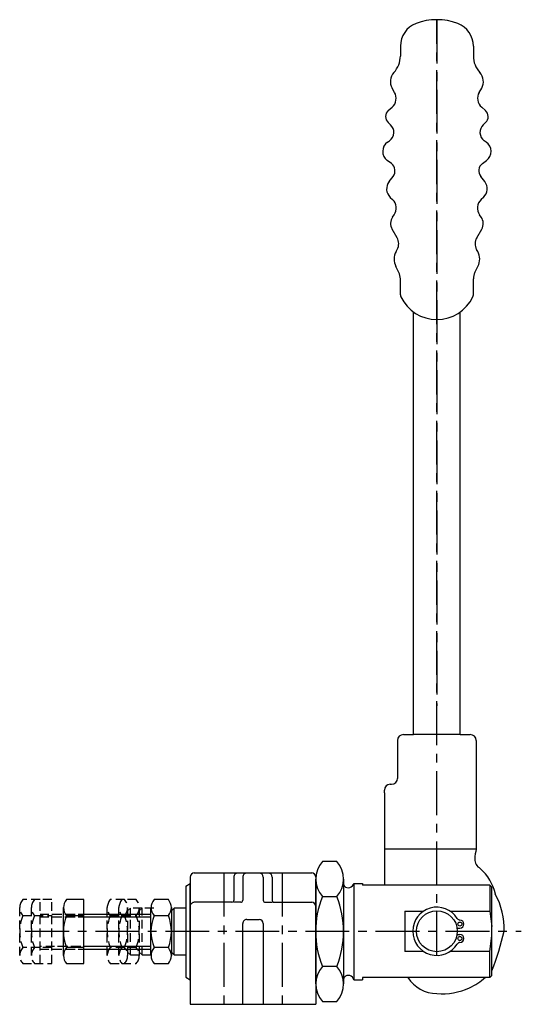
# Model space of a CAD drawing. Extents: x -560 to -388, y 174 to 511.
import ezdxf

# ---------------------------------------------------------------- set-up
doc = ezdxf.new("R2010")
doc.units = 0
doc.header["$LTSCALE"] = 12
doc.linetypes.add('CENTER', pattern=[2, 1.25, -0.25, 0.25, -0.25])
doc.linetypes.add('HIDDEN', pattern=[0.375, 0.25, -0.125])
doc.layers.get('0').update_dxf_attribs({"linetype": 'CONTINUOUS'})
doc.layers.add('BRAUER-1', color=1, linetype='CENTER')
doc.layers.add('BRAUER-2', color=4, linetype='HIDDEN')

msp = doc.modelspace()

# ---------------------------------------------------------------- linework, layer by layer
for p, q in [((-429.611576, 501.438915), (-429.611576, 498.112672)), ((-404.611576, 501.438915), (-404.611576, 498.112672)), ((-431.605655, 485.65044), (-432.457458, 487.140586)), ((-402.617497, 485.65044), (-401.765694, 487.140586)), ((-433.758987, 479.409185), (-432.454994, 480.5555)), ((-400.464165, 479.409185), (-401.768158, 480.5555)), ((-433.80436, 475.336245), (-433.011793, 474.607579)), ((-400.418792, 475.336245), (-401.211359, 474.607579)), ((-434.048798, 468.615387), (-433.364656, 469.099143)), ((-400.174354, 468.615387), (-400.858497, 469.099143)), ((-432.688323, 461.280441), (-434.148642, 462.384881)), ((-401.534829, 461.280441), (-400.07451, 462.384881)), ((-433.484088, 455.12893), (-432.111793, 456.889141)), ((-400.739064, 455.12893), (-402.111359, 456.889141)), ((-433.073277, 449.740415), (-432.267892, 448.980398)), ((-401.149875, 449.740415), (-401.95526, 448.980398)), ((-432.280435, 442.990526), (-431.745504, 443.747181)), ((-401.942717, 442.990526), (-402.477648, 443.747181)), ((-430.741419, 435.889336), (-432.460903, 438.833325)), ((-403.481733, 435.889336), (-401.762249, 438.833325)), ((-431.086763, 431.184547), (-430.701019, 431.876624)), ((-403.136389, 431.184547), (-403.522133, 431.876624)), ((-430.149821, 424.045862), (-431.193922, 426.120983)), ((-404.073331, 424.045862), (-403.02923, 426.120983)), ((-429.611576, 416.418113), (-429.611576, 421.888245)), ((-404.611576, 416.418113), (-404.611576, 421.888245)), ((-425.111576, 265.870155), (-425.111576, 410.493695)), ((-409.111576, 265.870155), (-409.111576, 410.493695)), ((-430.614076, 263.807655), (-430.614076, 250.870155)), ((-428.551576, 265.870155), (-425.111576, 265.870155)), ((-409.111576, 265.870155), (-425.111576, 265.870155)), ((-409.111576, 265.870155), (-405.674076, 265.872655)), ((-403.611576, 263.810155), (-403.611576, 226.685155)), ((-435.111576, 245.870155), (-435.111576, 246.870155)), ((-433.111576, 248.870155), (-432.614076, 248.870155)), ((-435.111576, 245.870155), (-435.111576, 237.870155)), ((-435.111576, 237.870155), (-435.111576, 216.932344)), ((-403.611576, 226.685155), (-435.111576, 226.685155)), ((-451.401217, 222.366652), (-456.324921, 222.366652)), ((-501.61154, 217.071647), (-501.611544, 173.541668)), ((-500.23654, 218.541668), (-459.986541, 218.541668)), ((-486.710728, 217.071646), (-486.710728, 209.046647)), ((-483.611544, 217.071644), (-483.611544, 209.146645)), ((-476.611544, 217.071649), (-476.611544, 209.146649)), ((-473.51236, 217.071645), (-473.51236, 209.046647)), ((-458.614619, 180.497902), (-458.614618, 216.385402)), ((-458.611541, 217.071646), (-458.611544, 173.541668)), ((-449.111519, 216.385402), (-449.111519, 180.497902)), ((-435.111576, 216.932344), (-435.111576, 214.353857)), ((-503.11154, 213.998789), (-501.61154, 214.941645)), ((-503.11154, 213.998789), (-503.11154, 182.884516)), ((-501.61154, 181.941659), (-501.61154, 214.941645)), ((-445.61154, 214.941645), (-445.61154, 181.941659)), ((-445.61154, 214.941645), (-442.61154, 214.941645)), ((-442.61154, 214.941645), (-442.61154, 214.353857)), ((-398.980922, 214.353857), (-442.61154, 214.353857)), ((-398.254441, 213.627376), (-398.980922, 214.353857)), ((-398.980922, 214.353857), (-398.980922, 205.416668)), ((-398.254441, 183.45596), (-398.254441, 213.627376)), ((-538.054397, 209.382795), (-543.989522, 209.382796)), ((-538.054397, 187.494795), (-538.054397, 209.382795)), ((-509.101772, 209.385652), (-514.007022, 209.385652)), ((-456.324921, 210.404152), (-451.401217, 210.404152)), ((-545.036897, 190.230796), (-545.036897, 206.646796)), ((-515.054397, 190.233652), (-515.054397, 206.649652)), ((-508.054397, 206.649652), (-508.054397, 190.233652)), ((-507.11154, 206.441652), (-508.054397, 205.498795)), ((-507.11154, 190.441652), (-507.11154, 206.441652)), ((-503.11154, 206.441652), (-507.11154, 206.441652)), ((-487.310728, 208.446647), (-500.236541, 208.446643)), ((-484.311545, 208.446645), (-486.710728, 208.446647)), ((-475.911545, 208.446649), (-473.51236, 208.446647)), ((-472.91236, 208.446647), (-459.986542, 208.446651)), ((-543.989522, 203.910796), (-538.054397, 203.910795)), ((-538.054397, 204.438795), (-515.054397, 204.438795)), ((-538.054397, 203.498795), (-515.054397, 203.498795)), ((-514.007022, 203.913652), (-509.101772, 203.913652)), ((-482.236543, 202.566675), (-477.986547, 202.566675)), ((-428.111576, 205.416668), (-428.111576, 191.666668)), ((-428.111576, 205.416668), (-421.671935, 205.416668)), ((-412.551217, 205.416668), (-398.980922, 205.416668)), ((-398.980922, 205.416668), (-398.254441, 200.152395)), ((-483.611544, 173.541668), (-483.611544, 201.191675)), ((-476.611547, 201.191675), (-476.611547, 173.541668)), ((-410.198545, 199.641667), (-409.241577, 199.641667)), ((-410.198545, 197.441668), (-409.241577, 197.441668)), ((-398.980921, 191.666668), (-398.254441, 196.930941)), ((-538.054397, 192.966795), (-543.989522, 192.966796)), ((-515.054397, 193.378795), (-538.054397, 193.378795)), ((-538.054397, 192.438795), (-515.054397, 192.438795)), ((-509.101772, 192.969652), (-514.007022, 192.969652)), ((-508.054397, 191.384509), (-507.11154, 190.441652)), ((-507.11154, 190.441652), (-503.11154, 190.441652)), ((-421.671935, 191.666668), (-428.111576, 191.666668)), ((-398.980921, 191.666668), (-412.551217, 191.666668)), ((-398.980921, 182.729479), (-398.980921, 191.666668)), ((-543.989522, 187.494796), (-538.054397, 187.494795)), ((-514.007022, 187.497652), (-509.101772, 187.497652)), ((-451.401216, 186.479152), (-456.324922, 186.479152)), ((-503.11154, 182.884516), (-501.61154, 181.941659)), ((-398.980921, 182.729479), (-442.61154, 182.729479)), ((-442.61154, 182.729479), (-442.61154, 181.941659)), ((-398.980921, 182.729479), (-398.254441, 183.45596)), ((-445.61154, 181.941659), (-442.61154, 181.941659)), ((-501.611544, 173.541668), (-458.611544, 173.541668)), ((-456.324922, 174.516652), (-451.401216, 174.516652))]:
    msp.add_line(p, q)
for centre, radius in [((-430.614076, 263.807655), 0), ((-430.614076, 263.807655), 0), ((-417.111576, 198.541668), 7), ((-409.241577, 201.016667), 0.6875), ((-409.241577, 196.066668), 0.6875)]:
    msp.add_circle(centre, radius)
for centre, radius, start, end in [((-421.278243, 501.438915), 8.333333, 110.924833, 180), ((-417.111576, 490.541668), 20, 69.075167, 110.924833), ((-412.944909, 501.438915), 8.333333, 0, 69.075167), ((-437.944909, 498.112672), 8.333333, 317.052047, 0), ((-396.278243, 498.112672), 8.333333, 180, 222.947953), ((-428.5543, 489.371721), 4.495843, 137.05205, 209.753278), ((-405.668853, 489.371721), 4.495843, 330.246722, 42.94795), ((-435.151874, 483.62334), 4.084703, 311.318094, 29.862906), ((-399.071278, 483.62334), 4.084703, 150.137094, 228.681906), ((-431.950834, 477.352319), 2.738633, 131.318097, 227.405383), ((-402.272318, 477.352319), 2.738633, 312.594617, 48.681903), ((-435.412928, 471.995872), 3.54774, 305.264061, 47.405381), ((-398.810224, 471.995872), 3.54774, 132.594619, 234.735939), ((-431.820189, 465.463621), 3.860094, 125.264064, 232.899756), ((-402.402963, 465.463621), 3.860094, 307.100244, 54.735936), ((-434.563735, 458.800724), 3.109046, 322.059319, 52.899753), ((-399.659417, 458.800724), 3.109046, 127.100247, 217.940681), ((-430.317771, 452.660407), 4.014868, 142.059322, 226.660075), ((-403.905381, 452.660407), 4.014868, 313.339925, 37.940678), ((-435.021052, 446.062892), 4.01145, 324.740872, 46.660072), ((-399.2021, 446.062892), 4.01145, 133.339928, 215.259128), ((-429.142025, 440.771768), 3.843502, 144.740875, 210.287744), ((-405.081127, 440.771768), 3.843502, 329.712256, 35.259125), ((-434.237182, 433.847581), 4.048348, 330.865939, 30.287742), ((-399.98597, 433.847581), 4.048348, 149.712258, 209.134061), ((-426.363015, 428.551663), 5.407945, 150.865942, 206.709347), ((-407.860137, 428.551663), 5.407945, 333.290653, 29.134058), ((-434.666941, 421.773064), 5.056677, 1.305192, 26.709344), ((-399.556211, 421.773064), 5.056677, 153.290656, 178.694808), ((-427.944909, 416.418113), 1.666667, 180, 205.426725), ((-417.111576, 421.568352), 13.661918, 205.426725, 334.573275), ((-406.278243, 416.418113), 1.666667, 334.573275, 0), ((-428.551576, 263.807655), 2.0625, 90, 180), ((-405.674076, 263.810155), 2.0625, 0, 90), ((-432.614076, 250.870155), 2, 270, 0), ((-433.111576, 246.870155), 2, 90, 180), ((-387.051161, 222.291644), 17.13331, 165.141608, 176.578844), ((-400.501174, 223.249603), 3.653331, 178.988844, 241.286906), ((-449.58083, 216.385402), 9.014328, 138.430581, 221.569419), ((-458.145308, 216.385402), 9.014328, 318.430583, 41.569417), ((-413.804143, 207.327704), 17.178314, 13.234363, 47.760395), ((-500.059373, 216.997882), 1.553919, 96.546706, 177.279099), ((-485.335728, 217.071646), 1.375, 89.999997, 179.999997), ((-482.236544, 217.071644), 1.375, 89.999997, 179.999997), ((-477.986544, 217.071649), 1.375, 0, 89.999997), ((-474.88736, 217.071645), 1.375, 0, 89.999997), ((-460.163602, 216.997978), 1.553811, 2.717489, 83.456763), ((-447.60844, 214.941645), 1.5, 179.999978, 218.944786), ((-447.439559, 215.296466), 1.862136, 224.176866, 349.01542), ((-540.847397, 206.646795), 4.166371, 138.952333, 221.047664), ((-510.864897, 206.649652), 4.166371, 138.952339, 221.047661), ((-512.243897, 206.649652), 4.166371, 318.952339, 41.047661), ((-487.310728, 209.046647), 0.6, 270.000019, 0), ((-484.311544, 209.146645), 0.7, 269.99995, 0), ((-475.911544, 209.146649), 0.7, 180, 269.99995), ((-472.91236, 209.046647), 0.6, 180, 270.000019), ((-426.734384, 198.441652), 31.917101, 157.988103, 202.011897), ((-481.423897, 198.441652), 32.318149, 338.275253, 21.724747), ((-418.512758, 199.507947), 24.420257, 357.732285, 28.767665), ((-500.236541, 207.071643), 1.375, 89.999992, 180), ((-459.986542, 207.071651), 1.375, 0, 89.999992), ((-417.111576, 198.541668), 8.25, 31.959964, 328.040025), ((-530.199084, 198.438795), 14.836406, 158.356983, 201.643014), ((-500.216585, 198.441652), 14.836406, 158.356983, 201.643014), ((-522.892209, 198.441652), 14.836406, 338.356989, 21.643014), ((-482.236544, 201.191675), 1.375, 89.999994, 180), ((-477.986547, 201.191675), 1.375, 0, 89.999994), ((-409.178867, 203.490873), 1.1, 211.960053, 268.548114), ((-409.241577, 201.016667), 1.375, 270, 88.548111), ((-409.241577, 196.066668), 1.375, 271.451889, 90), ((-478.225097, 216.984955), 86.111735, 338.230714, 347.632661), ((-540.847397, 190.230795), 4.166371, 138.952333, 221.047664), ((-510.864897, 190.233652), 4.166371, 138.952339, 221.047661), ((-512.243897, 190.233652), 4.166371, 318.952336, 41.047664), ((-409.178867, 193.592463), 1.1, 91.451886, 148.040022), ((-449.580831, 180.497902), 9.014328, 138.430581, 221.569419), ((-458.145307, 180.497902), 9.014328, 318.430583, 41.569417), ((-447.60844, 181.941659), 1.5, 141.055214, 180.000022), ((-447.439559, 181.586839), 1.862136, 10.98458, 135.823134), ((-417.111576, 188.916668), 11.6875, 211.963919, 270), ((-415.533956, 199.750424), 22.6875, 295.017008, 311.389311), ((-415.202855, 199.146211), 22, 265.022758, 294.901053)]:
    msp.add_arc(centre, radius, start, end)
at = {"layer": 'BRAUER-1'}
for p, q in [((-417.111576, 190.291668), (-417.111576, 510.541668)), ((-417.111576, 510.541668), (-417.111576, 275.684528)), ((-490.11154, 218.541668), (-490.111544, 173.541667)), ((-470.11154, 218.541666), (-470.111544, 173.541665)), ((-558.11154, 198.541668), (-388.183131, 198.541668))]:
    msp.add_line(p, q, dxfattribs=at)
at = {"layer": 'BRAUER-2'}
for p, q in [((-553.054397, 209.382795), (-558.989522, 209.382796)), ((-549.054397, 209.382795), (-554.989522, 209.382796)), ((-553.054397, 187.494795), (-553.054397, 209.382795)), ((-549.054397, 187.494795), (-549.054397, 209.382795)), ((-524.101772, 209.385652), (-529.007022, 209.385652)), ((-520.101772, 209.385652), (-525.007022, 209.385652)), ((-560.036897, 190.230796), (-560.036897, 206.646796)), ((-556.036897, 190.230796), (-556.036897, 206.646796)), ((-530.054397, 190.233652), (-530.054397, 206.649652)), ((-526.054397, 190.233652), (-526.054397, 206.649652)), ((-523.054397, 206.649652), (-523.054397, 190.233652)), ((-522.11154, 206.441652), (-523.054397, 205.498795)), ((-522.11154, 190.441652), (-522.11154, 206.441652)), ((-518.11154, 206.441652), (-522.11154, 206.441652)), ((-519.054397, 206.649652), (-519.054397, 190.233652)), ((-518.11154, 206.441652), (-519.054397, 205.498795)), ((-518.11154, 190.441652), (-518.11154, 206.441652)), ((-514.11154, 206.441652), (-518.11154, 206.441652)), ((-558.989522, 203.910796), (-553.054397, 203.910795)), ((-554.989522, 203.910796), (-549.054397, 203.910795)), ((-553.054397, 204.438795), (-530.054397, 204.438795)), ((-553.054397, 203.498795), (-530.054397, 203.498795)), ((-549.054397, 204.438795), (-526.054397, 204.438795)), ((-549.054397, 203.498795), (-526.054397, 203.498795)), ((-529.007022, 203.913652), (-524.101772, 203.913652)), ((-525.007022, 203.913652), (-520.101772, 203.913652)), ((-553.054397, 192.966795), (-558.989522, 192.966796)), ((-549.054397, 192.966795), (-554.989522, 192.966796)), ((-530.054397, 193.378795), (-553.054397, 193.378795)), ((-553.054397, 192.438795), (-530.054397, 192.438795)), ((-526.054397, 193.378795), (-549.054397, 193.378795)), ((-549.054397, 192.438795), (-526.054397, 192.438795)), ((-524.101772, 192.969652), (-529.007022, 192.969652)), ((-520.101772, 192.969652), (-525.007022, 192.969652)), ((-523.054397, 191.384509), (-522.11154, 190.441652)), ((-522.11154, 190.441652), (-518.11154, 190.441652)), ((-519.054397, 191.384509), (-518.11154, 190.441652)), ((-518.11154, 190.441652), (-514.11154, 190.441652)), ((-558.989522, 187.494796), (-553.054397, 187.494795)), ((-554.989522, 187.494796), (-549.054397, 187.494795)), ((-529.007022, 187.497652), (-524.101772, 187.497652)), ((-525.007022, 187.497652), (-520.101772, 187.497652))]:
    msp.add_line(p, q, dxfattribs=at)
for centre, radius, start, end in [((-555.847397, 206.646795), 4.166371, 138.952333, 221.047664), ((-551.847397, 206.646795), 4.166371, 138.952333, 221.047664), ((-525.864897, 206.649652), 4.166371, 138.952339, 221.047661), ((-521.864897, 206.649652), 4.166371, 138.952339, 221.047661), ((-527.243897, 206.649652), 4.166371, 318.952339, 41.047661), ((-523.243897, 206.649652), 4.166371, 318.952339, 41.047661), ((-545.199084, 198.438795), 14.836406, 158.356983, 201.643014), ((-541.199084, 198.438795), 14.836406, 158.356983, 201.643014), ((-515.216585, 198.441652), 14.836406, 158.356983, 201.643014), ((-511.216585, 198.441652), 14.836406, 158.356983, 201.643014), ((-537.892209, 198.441652), 14.836406, 338.356989, 21.643014), ((-533.892209, 198.441652), 14.836406, 338.356989, 21.643014), ((-555.847397, 190.230795), 4.166371, 138.952333, 221.047664), ((-551.847397, 190.230795), 4.166371, 138.952333, 221.047664), ((-525.864897, 190.233652), 4.166371, 138.952339, 221.047661), ((-521.864897, 190.233652), 4.166371, 138.952339, 221.047661), ((-527.243897, 190.233652), 4.166371, 318.952336, 41.047664), ((-523.243897, 190.233652), 4.166371, 318.952336, 41.047664)]:
    msp.add_arc(centre, radius, start, end, dxfattribs=at)

doc.saveas('drawing.dxf')
